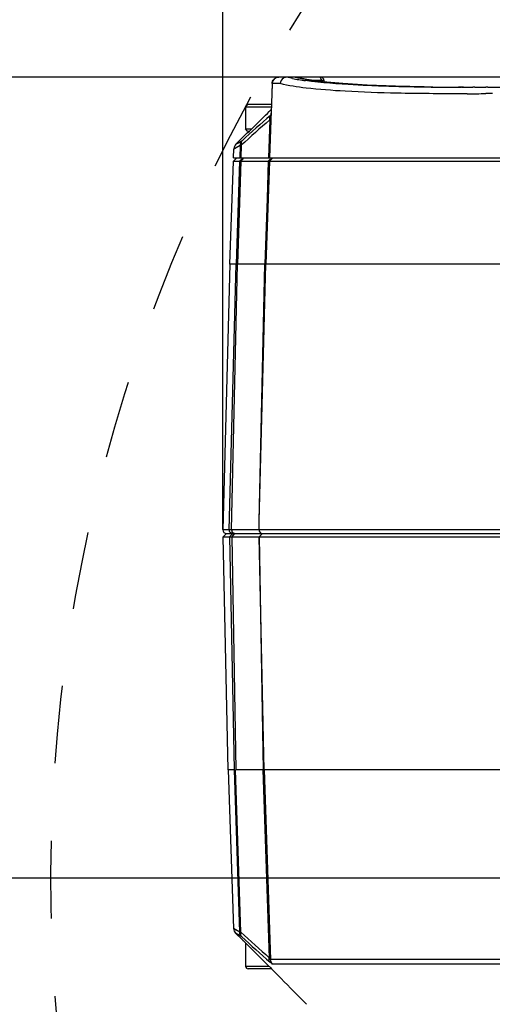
# Model space of a CAD drawing. Header units: millimetres. Extents: x 0 to 420, y 0 to 297.
# Tile 123 of 150: x 280 to 294, y 208 to 237. Entities that reach past the tile are written whole.
import ezdxf

# ---------------------------------------------------------------- set-up
doc = ezdxf.new("R2010")
doc.units = ezdxf.units.MM
doc.header["$LTSCALE"] = 23.1
doc.header["$PDMODE"] = 3
doc.header["$PDSIZE"] = 0.3125
doc.linetypes.add('DASHED', pattern=[0.2, 0.1, -0.1])
doc.layers.get('0').update_dxf_attribs({"linetype": 'CONTINUOUS'})
doc.layers.get('Defpoints').update_dxf_attribs({"linetype": 'CONTINUOUS'})
doc.layers.add('DIM_PILOTEES', color=7, linetype='CONTINUOUS')
doc.layers.add('FASEN', color=7, linetype='CONTINUOUS')
doc.styles.get("Standard").update_dxf_attribs({"font": 'txt', "width": 0.7})
doc.styles.add('TEXTSTYLE_4', font='txt')
doc.dimstyles.new('DIMSTYLE_2', dxfattribs={"dimtxt": 2.5, "dimasz": 3.5, "dimexe": 2, "dimexo": 0, "dimtad": 1, "dimdec": 0, "dimlfac": 5, "dimdsep": 46, "dimtxsty": 'Standard', "dimblk": '_FILLED', "dimblk1": '_FILLED', "dimblk2": '_FILLED', "dimcen": 0, "dimazin": 2, "dimtp": 0.8, "dimtm": 0.8, "dimtfac": 1, "dimtdec": 0, "dimtofl": 0, "dimtmove": 0, "dimatfit": 3, "dimldrblk": '_FILLED', "dimfxl": 0, "dimtolj": 1, "dimarcsym": 0})
doc.dimstyles.new('DIMSTYLE_8', dxfattribs={"dimtxt": 2.5, "dimasz": 3.5, "dimexe": 2, "dimexo": 0, "dimgap": 2.5, "dimtad": 1, "dimdec": 0, "dimlfac": 5, "dimdsep": 46, "dimtxsty": 'Standard', "dimblk": '_FILLED', "dimblk1": '_FILLED', "dimblk2": '_FILLED', "dimcen": 0, "dimazin": 2, "dimtp": 0.5, "dimtm": 0.5, "dimtfac": 1, "dimtdec": 0, "dimtofl": 0, "dimtmove": 0, "dimatfit": 3, "dimldrblk": '_FILLED', "dimfxl": 0, "dimtolj": 1, "dimarcsym": 0})

# ---------------------------------------------------------------- blocks, each defined once
blk = doc.blocks.new('_FILLED')
at = {"color": 0, "linetype": 'ByBlock'}
blk.add_solid([(0, 0), (-1, 0.1429), (-1, -0.1429)], dxfattribs=at)
blk = doc.blocks.new('*D12')
at = {"layer": 'DIM_PILOTEES', "color": 2, "linetype": 'Continuous'}
for p, q in [((307.099, 235.153), (248.811, 235.153)), ((250.811, 235.153), (250.811, 180.693)), ((250.811, 126.233), (250.811, 180.693)), ((309.388, 126.233), (248.811, 126.233))]:
    blk.add_line(p, q, dxfattribs=at)
at = {"layer": 'DIM_PILOTEES', "color": 2, "linetype": 'Continuous', "xscale": 3.5, "yscale": 3.5, "zscale": 3.5}
for p, rotation in [((250.811, 235.153), 90), ((250.811, 126.233), 270)]:
    blk.add_blockref('_FILLED', p, dxfattribs=dict(at, rotation=rotation))
at = {"layer": 'DIM_PILOTEES', "color": 2, "linetype": 'Continuous', "insert": (247.686, 180.693), "char_height": 2.5, "width": 8.30357, "attachment_point": 2, "rotation": 90, "line_spacing_factor": 0.9}
blk.add_mtext('{\\ftxt;\\W0.0001;\\H0.0001;\\~}{\\ftxt;\\W2.2142857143;\\H2.5; }{\\ftxt;\\W0.0001;\\H0.0001;\\~}', dxfattribs=at)
blk = doc.blocks.new('*D13')
at = {"layer": 'DIM_PILOTEES', "color": 2, "linetype": 'Continuous'}
for p, q in [((286.263, 221.712), (286.263, 262.496)), ((372.406, 221.712), (372.406, 262.496)), ((286.263, 260.496), (329.335, 260.496)), ((372.406, 260.496), (329.335, 260.496))]:
    blk.add_line(p, q, dxfattribs=at)
at = {"layer": 'DIM_PILOTEES', "color": 2, "linetype": 'Continuous', "xscale": 3.5, "yscale": 3.5, "zscale": 3.5, "rotation": 180}
blk.add_blockref('_FILLED', (286.263, 260.496), dxfattribs=at)
at = {"layer": 'DIM_PILOTEES', "color": 2, "linetype": 'Continuous', "xscale": 3.5, "yscale": 3.5, "zscale": 3.5}
blk.add_blockref('_FILLED', (372.406, 260.496), dxfattribs=at)
at = {"layer": 'DIM_PILOTEES', "color": 2, "linetype": 'Continuous', "insert": (329.335, 263.621), "char_height": 2.5, "width": 12.76786, "attachment_point": 2, "line_spacing_factor": 0.9, "style": 'TEXTSTYLE_4'}
blk.add_mtext('{\\ftxt;\\W0.0001;\\H0.0001;\\~}{\\ftxt;\\W1.3333333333;\\H2.5; }{\\ftxt;\\W0.0001;\\H0.0001;\\~}{\\ftxt;\\W0.0001;\\H0.0001;\\~}{\\ftxt;\\W2.0714285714;\\H2.5; }{\\ftxt;\\W0.0001;\\H0.0001;\\~}', dxfattribs=at)
blk = doc.blocks.new('*D15')
at = {"layer": 'Defpoints', "color": 0, "linetype": 'Continuous'}
for p in [(285.661, 263.402), (329.335, 211.353), (273.695, 179.23), (384.974, 179.23)]:
    blk.add_point(p, dxfattribs=at)
at = {"layer": 'DIM_PILOTEES', "color": 0, "linetype": 'Continuous', "lineweight": -2}
for p, q in [((273.695, 179.23), (268.761, 176.381)), ((384.974, 179.23), (389.908, 176.381))]:
    blk.add_line(p, q, dxfattribs=at)
blk.add_arc((329.335, 211.353), 67.945, 332.95177, 207.04823, dxfattribs=at)
at = {"layer": 'DIM_PILOTEES', "color": 0, "linetype": 'Continuous', "lineweight": -2, "xscale": 3.5, "yscale": 3.5, "zscale": 3.5}
for p, rotation in [((270.493, 177.381), 298.5241126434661), ((388.176, 177.381), 241.4758873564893)]:
    blk.add_blockref('_FILLED', p, dxfattribs=dict(at, rotation=rotation))
at = {"layer": 'DIM_PILOTEES', "color": 0, "linetype": 'Continuous', "insert": (334.336, 284.962), "char_height": 2.5, "width": 26.96429, "attachment_point": 2, "rotation": 356.1129, "line_spacing_factor": 0.9}
blk.add_mtext('\\A1;{\\ftxt;\\W0.0001;\\H0.0001;\\~}{\\ftxt;\\W2.8095238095;\\H2.5; }{\\ftxt;\\W0.0001;\\H0.0001;\\~}{\\ftxt;\\W0.0001;\\H0.0001;\\~}{\\ftxt;\\W2.3571428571;\\H2.5; }{\\ftxt;\\W0.0001;\\H0.0001;\\~}{\\ftxt;\\W0.0001;\\H0.0001;\\~}{\\ftxt;\\W0.6666666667;\\H2.5; }{\\ftxt;\\W0.0001;\\H0.0001;\\~}{\\ftxt;\\W0.0001;\\H0.0001;\\~}{\\ftxt;\\W1.3571428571;\\H2.5; }{\\ftxt;\\W0.0001;\\H0.0001;\\~}', dxfattribs=at)
blk = doc.blocks.new('*D16')
at = {"layer": 'DIM_PILOTEES', "color": 2, "linetype": 'Continuous'}
for p, q in [((324.085, 211.353), (253.811, 211.353)), ((255.811, 211.353), (255.811, 168.793)), ((255.811, 126.233), (255.811, 168.793)), ((309.388, 126.233), (253.811, 126.233))]:
    blk.add_line(p, q, dxfattribs=at)
at = {"layer": 'DIM_PILOTEES', "color": 2, "linetype": 'Continuous', "xscale": 3.5, "yscale": 3.5, "zscale": 3.5}
for p, rotation in [((255.811, 211.353), 90), ((255.811, 126.233), 270)]:
    blk.add_blockref('_FILLED', p, dxfattribs=dict(at, rotation=rotation))
at = {"layer": 'DIM_PILOTEES', "color": 2, "linetype": 'Continuous', "insert": (252.686, 168.793), "char_height": 2.5, "width": 8.83929, "attachment_point": 2, "rotation": 90, "line_spacing_factor": 0.9}
blk.add_mtext('{\\ftxt;\\W0.0001;\\H0.0001;\\~}{\\ftxt;\\W2.3571428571;\\H2.5; }{\\ftxt;\\W0.0001;\\H0.0001;\\~}', dxfattribs=at)

msp = doc.modelspace()

# ---------------------------------------------------------------- linework, layer by layer
at = {"color": 7, "linetype": 'Continuous'}
for p, q in [((288.4143, 235.1533), (287.9218, 235.1533)), ((288.439, 235.1501), (288.4143, 235.1533)), ((289.1696, 235.1533), (288.439, 235.1533)), ((289.2696, 235.0559), (288.9574, 235.0559)), ((289.1975, 235.0223), (289.1968, 235.0559)), ((289.2707, 235.0139), (289.2696, 235.0559)), ((287.7219, 234.9595), (287.6952, 234.0978)), ((287.7228, 234.9603), (287.6957, 234.0952)), ((287.7228, 234.9603), (287.7219, 234.9595)), ((287.964, 234.9603), (287.7228, 234.9603)), ((292.3744, 234.858), (292.2499, 234.8595)), ((292.5098, 234.8567), (292.3744, 234.858)), ((293.3077, 234.8533), (293.2683, 234.8533)), ((293.365, 234.8533), (293.3069, 234.8533)), ((293.4243, 234.8534), (293.365, 234.8533)), ((293.3666, 234.8534), (293.4539, 234.8535)), ((293.3761, 234.8533), (293.3666, 234.8534)), ((293.3761, 234.8533), (293.3666, 234.8534)), ((293.4539, 234.8535), (293.518, 234.8535)), ((293.4539, 234.8535), (293.5177, 234.8535)), ((293.7542, 234.8543), (293.6976, 234.854)), ((293.7565, 234.8545), (293.6984, 234.854)), ((294.141, 234.8566), (294.0804, 234.8561)), ((294.1463, 234.8572), (294.0859, 234.8567)), ((293.4242, 234.6607), (293.3529, 234.6605)), ((293.5258, 234.661), (293.4242, 234.6607)), ((294.155, 234.6651), (294.0833, 234.6644)), ((294.2788, 234.6662), (294.155, 234.6651)), ((286.9345, 234.2733), (286.9345, 233.6133)), ((287.6957, 234.0952), (287.6894, 233.9158)), ((287.695, 234.091), (287.6958, 234.0953)), ((287.6953, 234.0954), (287.6951, 234.0897)), ((287.653, 233.8826), (287.6147, 232.7533)), ((287.6881, 233.8773), (287.65, 232.7533)), ((287.6894, 233.9158), (287.6881, 233.8773)), ((286.9945, 233.5533), (286.9345, 233.6133)), ((286.9345, 233.6133), (287.1145, 233.6133)), ((286.9942, 233.4952), (287.0506, 233.5506)), ((286.9946, 233.5533), (287.0534, 233.5533)), ((287.0506, 233.5506), (287.1796, 233.6774)), ((287.1796, 233.6774), (287.2516, 233.7483)), ((286.6482, 233.1592), (286.9865, 233.4952)), ((286.6482, 233.1592), (286.8314, 233.2662)), ((286.7418, 233.2138), (286.7822, 233.2376)), ((286.7822, 233.2376), (286.8314, 233.2662)), ((286.9942, 233.4952), (286.9865, 233.4952)), ((286.5798, 232.7533), (286.5892, 233.0243)), ((286.5892, 233.0243), (286.7742, 233.1313)), ((286.5892, 233.0243), (286.5912, 233.0254)), ((286.6273, 233.0463), (286.6517, 233.0604)), ((286.6837, 233.0789), (286.7243, 233.1026)), ((286.6859, 233.1812), (286.7101, 233.1953)), ((286.7243, 233.1026), (286.7742, 233.1313)), ((286.7742, 233.1313), (286.7616, 232.7533)), ((286.8084, 233.1313), (286.7957, 232.7533)), ((286.4694, 229.5933), (286.5763, 232.6542)), ((286.679, 232.7533), (286.5763, 232.6542)), ((286.5763, 232.6542), (286.7583, 232.6542)), ((286.5798, 232.7533), (372.0893, 232.7533)), ((286.7583, 232.6542), (286.6562, 229.5933)), ((286.7924, 232.6542), (286.6903, 229.5933)), ((286.8599, 232.7533), (286.7583, 232.6542)), ((286.8765, 232.7533), (286.7924, 232.6542)), ((286.7924, 232.6542), (287.6113, 232.6542)), ((287.6466, 232.6542), (287.5428, 229.5933)), ((287.6113, 232.6542), (287.5739, 231.5491)), ((287.6764, 232.7309), (287.6113, 232.6542)), ((287.7488, 232.7533), (287.6466, 232.6542)), ((287.6466, 232.6542), (305.1029, 232.6542)), ((287.5739, 231.5491), (287.5075, 229.5933)), ((286.4694, 229.5933), (286.2626, 221.6959)), ((286.4515, 221.6959), (286.6562, 229.5933)), ((286.6562, 229.5933), (286.4694, 229.5933)), ((286.5209, 221.6959), (286.6903, 229.5933)), ((287.5075, 229.5933), (286.6903, 229.5933)), ((287.3437, 221.9556), (287.5075, 229.5933)), ((287.3437, 221.9556), (287.5428, 229.5933)), ((305.018, 229.5933), (287.5428, 229.5933)), ((287.3371, 221.6959), (287.3437, 221.9556)), ((314.3341, 221.6959), (286.2626, 221.6959)), ((286.3676, 221.5933), (286.2676, 221.4912)), ((286.3626, 221.5933), (320.7015, 221.5933)), ((286.5562, 221.5933), (286.4572, 221.4912)), ((286.6038, 221.5933), (286.5219, 221.4912)), ((286.4126, 214.5684), (286.2676, 221.4912)), ((286.2676, 221.4912), (287.3388, 221.4912)), ((286.4572, 221.4912), (286.6005, 214.5806)), ((286.5219, 221.4912), (286.6407, 214.5684)), ((287.3388, 221.4912), (287.4578, 214.5544)), ((287.4872, 214.5544), (287.3425, 221.4912)), ((287.3425, 221.4912), (304.8963, 221.4912)), ((286.4126, 214.5684), (286.5774, 209.8503)), ((286.6019, 214.5684), (286.4126, 214.5684)), ((286.763, 209.7422), (286.6019, 214.5684)), ((287.4525, 214.5684), (286.636, 214.5684)), ((286.7971, 209.7422), (286.636, 214.5684)), ((287.4525, 214.5684), (287.6417, 208.9857)), ((287.4872, 214.5571), (287.4872, 214.5544)), ((304.973, 214.5684), (287.4877, 214.5684)), ((287.4877, 214.5684), (287.6788, 208.931)), ((286.763, 209.7422), (286.5774, 209.8503)), ((286.5802, 209.8488), (286.5774, 209.8502)), ((286.5922, 209.8417), (286.5802, 209.8488)), ((286.8399, 209.5118), (286.6359, 209.7158)), ((286.8197, 209.6077), (286.6359, 209.7158)), ((286.7567, 209.6446), (286.708, 209.6734)), ((286.8197, 209.6077), (286.7567, 209.6446)), ((286.8399, 209.5118), (286.8455, 209.5118)), ((286.8455, 209.5118), (286.9425, 209.4162)), ((286.9435, 209.4152), (286.9345, 209.4062)), ((286.9345, 209.4062), (286.9345, 208.7332)), ((286.9526, 209.4062), (286.9345, 209.4062)), ((286.9425, 209.4162), (286.9818, 209.3775)), ((305.1292, 208.931), (287.6788, 208.931)), ((286.9345, 208.7332), (287.6295, 208.7332)), ((287.7092, 208.6532), (287.0145, 208.6532)), ((287.6723, 208.6903), (287.7095, 208.6529)), ((305.163, 208.7965), (287.737, 208.7965)), ((288.4812, 207.8705), (288.3405, 208.0143)), ((288.4644, 207.8876), (288.4713, 207.8806)), ((288.7517, 207.6), (288.4809, 207.8708))]:
    msp.add_line(p, q, dxfattribs=at)
for points in [[(292.2529, 234.8629), (291.3957, 234.8822), (290.5518, 234.9157), (289.8294, 234.9612), (289.23, 235.0177), (288.755, 235.0843), (288.439, 235.1501)], [(287.6951, 234.0897), (287.6935, 234.0728), (287.6927, 234.0647), (287.6917, 234.0573), (287.6907, 234.0507), (287.6897, 234.0448), (287.6887, 234.0398), (287.6876, 234.0354), (287.6866, 234.0318), (287.6856, 234.0291), (287.6849, 234.0271), (287.6843, 234.0259), (287.6839, 234.0252), (287.6839, 234.025)], [(286.6005, 214.5806), (286.6006, 214.5731), (286.6008, 214.5678), (286.6011, 214.5645), (286.6014, 214.5633)], [(287.4525, 214.5684), (287.4539, 214.5667), (287.4551, 214.5648), (287.456, 214.5623), (287.4566, 214.5597), (287.4573, 214.557), (287.4578, 214.5544)], [(287.4877, 214.5684), (287.4875, 214.5667), (287.4874, 214.5648), (287.4873, 214.5623), (287.4872, 214.5571)], [(286.763, 209.7422), (286.699, 209.779), (286.6502, 209.8079), (286.5922, 209.8417)], [(286.6505, 209.7072), (286.6385, 209.7143), (286.6359, 209.7158)]]:
    msp.add_lwpolyline(points, dxfattribs=at)
at = {"color": 7, "linetype": 'DASHED'}
msp.add_arc((329.3345, 211.3533), 48.1984, 330, 210, dxfattribs=at)
at = {"color": 7, "linetype": 'Continuous'}
for centre, radius, start, end in [((287.9217, 234.9534), 0.1999, 89.98322, 178.24306), ((289.3942, 240.3637), 5.355, 258.55851, 260.59775), ((289.7705, 242.6128), 7.6354, 260.56895, 262.09625), ((289.1696, 235.0533), 0.1, 1.5, 90), ((293.297, 325.8296), 90.9763, 269.504252, 269.981466), ((293.2994, 341.3412), 106.4879, 270.067231, 270.214244), ((293.2619, 350.5914), 115.7382, 270.243717, 270.405198), ((293.1095, 369.0795), 134.2269, 270.440314, 270.7815), ((293.0822, 352.9769), 118.3167, 270.214835, 270.484827), ((204.7505, 317.3821), 117.4778, 314.609353, 314.913843), ((319.4293, 197.3077), 48.4506, 130.98423, 132.32101), ((319.352, 197.5425), 48.3091, 130.97392, 132.31271), ((287.847, 233.9365), 0.2014, 188.0123, 195.5093), ((288.842, 233.022), 1.5332, 138.978, 139.57151), ((287.1275, 233.3533), 0.2, 121.79356, 134.8), ((286.7891, 233.0173), 0.2, 134.8, 178), ((286.3626, 221.6933), 0.1, 178.5, 270), ((286.6421, 221.6935), 0.1212, 178.84694, 191.38457), ((286.7773, 209.8572), 0.2, 182, 225), ((319.633, 245.5552), 48.5877, 227.48319, 228.82026), ((319.5512, 245.317), 48.4407, 227.49126, 228.83266), ((286.9813, 209.6532), 0.2, 225, 236.63094), ((203.7864, 125.0901), 118.4307, 44.902261, 45.373554), ((287.0145, 208.7332), 0.08, 180, 270), ((205.8826, 127.1788), 115.4715, 44.342815, 44.876182)]:
    msp.add_arc(centre, radius, start, end, dxfattribs=at)
for points, knots in [([(287.7228, 234.9603), (287.7245, 235.0102), (287.7684, 235.1124), (287.872, 235.1533), (287.9218, 235.1533)], [0, 0, 0, 0, 0.5007201, 1, 1, 1, 1]), ([(288.4157, 235.1533), (288.6077, 235.1039), (289.082, 235.0272), (290.3602, 234.9058), (291.4469, 234.8755), (292.2517, 234.8629)], [0, 0, 0, 0, 0.154432, 0.3731192, 1, 1, 1, 1]), ([(292.2499, 234.8595), (291.5565, 234.8679), (290.3785, 234.8984), (289.2011, 234.9829), (288.7206, 235.0499)], [0, 0, 0, 0, 0.5883096, 1, 1, 1, 1]), ([(289.1357, 235.15), (289.1323, 235.1511), (289.1254, 235.1527), (289.1184, 235.1533), (289.1149, 235.1533)], [0, 0, 0, 0, 0.5036834, 1, 1, 1, 1]), ([(293.3529, 234.6605), (292.7165, 234.6592), (291.5651, 234.6668), (290.0247, 234.7174), (288.8633, 234.8051), (288.217, 234.8957), (287.964, 234.9603)], [0, 0, 0, 0, 0.3532542, 0.6390758, 0.8550745, 1, 1, 1, 1]), ([(292.2517, 234.8629), (292.2675, 234.8627), (292.3547, 234.8616), (292.4418, 234.8611), (292.5131, 234.8607)], [0, 0, 0, 0, 0.1816186, 1, 1, 1, 1]), ([(287.696, 234.0954), (287.6957, 234.0957), (287.6953, 234.0966), (287.6952, 234.0975), (287.6953, 234.098)], [0, 0, 0, 0, 0.3991845, 1, 1, 1, 1]), ([(287.653, 233.8826), (287.6779, 233.9258), (287.6896, 233.9962), (287.6944, 234.0639), (287.695, 234.0824)], [0, 0, 0, 0, 0.7301431, 1, 1, 1, 1]), ([(287.6749, 234.0163), (287.6766, 234.0177), (287.6798, 234.0205), (287.6827, 234.0236), (287.684, 234.0252)], [0, 0, 0, 0, 0.5143441, 1, 1, 1, 1]), ([(286.8314, 233.2662), (286.8086, 233.2417), (286.796, 233.1896), (286.8048, 233.144), (286.8084, 233.1313)], [0, 0, 0, 0, 0.7177365, 1, 1, 1, 1]), ([(286.7742, 233.1313), (286.7755, 233.1314), (286.7884, 233.1319), (286.8013, 233.1313), (286.813, 233.131)], [0, 0, 0, 0, 0.0955122, 1, 1, 1, 1]), ([(286.7583, 232.6542), (286.7623, 232.6543), (286.7737, 232.6543), (286.785, 232.6542), (286.7924, 232.6542)], [0, 0, 0, 0, 0.3509455, 1, 1, 1, 1]), ([(287.6113, 232.6542), (287.6158, 232.6542), (287.6276, 232.6542), (287.6393, 232.6545), (287.6466, 232.6542)], [0, 0, 0, 0, 0.3828126, 1, 1, 1, 1]), ([(286.6903, 229.5933), (286.6827, 229.5935), (286.681, 229.5974), (286.6642, 229.5929), (286.6651, 229.5928)], [0, 0, 0, 0, 0.8934341, 1, 1, 1, 1]), ([(287.5428, 229.5933), (287.5418, 229.5931), (287.5284, 229.5916), (287.5148, 229.5933), (287.5023, 229.5939)], [0, 0, 0, 0, 0.0739709, 1, 1, 1, 1]), ([(286.4543, 221.6696), (286.4533, 221.6739), (286.4517, 221.6826), (286.4514, 221.6915), (286.4515, 221.6959)], [0, 0, 0, 0, 0.5017231, 1, 1, 1, 1]), ([(286.4638, 221.6448), (286.4617, 221.6487), (286.458, 221.6568), (286.4554, 221.6652), (286.4543, 221.6696)], [0, 0, 0, 0, 0.4996779, 1, 1, 1, 1]), ([(287.3381, 221.6959), (287.3375, 221.67), (287.3556, 221.6155), (287.4091, 221.5933), (287.4341, 221.5933)], [0, 0, 0, 0, 0.508954, 1, 1, 1, 1]), ([(286.6016, 214.5583), (286.6044, 214.5401), (286.6208, 214.4665), (286.6345, 214.5495), (286.6401, 214.5721)], [0, 0, 0, 0, 0.441673, 1, 1, 1, 1]), ([(287.4578, 214.5544), (287.4621, 214.5333), (287.4807, 214.4524), (287.487, 214.5337), (287.4872, 214.5544)], [0, 0, 0, 0, 0.5095467, 1, 1, 1, 1]), ([(286.7971, 209.7422), (286.793, 209.7421), (286.7816, 209.742), (286.7702, 209.7417), (286.763, 209.7422)], [0, 0, 0, 0, 0.3597278, 1, 1, 1, 1]), ([(286.8197, 209.6077), (286.797, 209.6323), (286.7846, 209.6842), (286.7935, 209.7295), (286.7971, 209.7422)], [0, 0, 0, 0, 0.7176857, 1, 1, 1, 1]), ([(287.6646, 208.8513), (287.6424, 208.8762), (287.6301, 208.9277), (287.6383, 208.9731), (287.6417, 208.9857)], [0, 0, 0, 0, 0.7191905, 1, 1, 1, 1]), ([(287.6788, 208.931), (287.6716, 208.9303), (287.6619, 208.9595), (287.6492, 208.9729), (287.6417, 208.9857)], [0, 0, 0, 0, 0.3306778, 1, 1, 1, 1]), ([(287.737, 208.7965), (287.7275, 208.7965), (287.7037, 208.8215), (287.6802, 208.8376), (287.6646, 208.8513)], [0, 0, 0, 0, 0.314428, 1, 1, 1, 1])]:
    msp.add_open_spline(points, degree=3, knots=knots, dxfattribs=at)
for points in [[(288.0662, 235.1282), (288.0089, 235.0965), (287.9664, 235.0258), (287.964, 234.9603)], [(288.1632, 235.1533), (288.1298, 235.1535), (288.0954, 235.1444), (288.0662, 235.1282)], [(288.3319, 235.1151), (288.2757, 235.1265), (288.2197, 235.139), (288.1642, 235.1533)], [(289.1968, 235.0559), (289.196, 235.0933), (289.1713, 235.1385), (289.1357, 235.15)], [(292.5131, 234.8607), (292.7931, 234.8592), (293.0731, 234.858), (293.3531, 234.857)], [(287.6478, 233.9573), (287.6452, 233.9412), (287.6453, 233.9245), (287.6476, 233.9084)], [(287.6749, 234.0163), (287.6605, 234.0002), (287.6513, 233.9786), (287.6478, 233.9573)], [(286.8314, 233.2662), (286.797, 233.2316), (286.7753, 233.1801), (286.7742, 233.1313)], [(286.5504, 221.5933), (286.5168, 221.5933), (286.4799, 221.6154), (286.4638, 221.6448)], [(286.6028, 221.5933), (286.566, 221.5933), (286.5305, 221.6335), (286.5232, 221.6696)], [(287.3388, 221.4912), (287.3717, 221.5258), (287.4062, 221.5587), (287.439, 221.5933)], [(286.8197, 209.6077), (286.7855, 209.6423), (286.7641, 209.6935), (286.763, 209.7422)], [(287.737, 208.7965), (287.7026, 208.8312), (287.6805, 208.8822), (287.6788, 208.931)]]:
    msp.add_open_spline(points, degree=3, dxfattribs=at)
at = {"layer": 'FASEN', "color": 7, "linetype": 'Continuous'}
for p, q in [((287.0146, 234.3533), (286.9345, 234.2733)), ((286.9345, 234.2733), (287.7006, 234.2733)), ((287.0147, 234.3533), (287.7031, 234.3533))]:
    msp.add_line(p, q, dxfattribs=at)

# ---------------------------------------------------------------- dimensions: what is measured, and where the dimension line sits
at = {"layer": 'DIM_PILOTEES', "color": 2, "linetype": 'Continuous'}
dim = msp.add_angular_dim_3p(base=(285.6605, 263.402), center=(329.3345, 211.3533), p1=(384.9739, 179.2299), p2=(273.6952, 179.2299), text='{\\ftxt;\\W0.0001;\\H0.0001;\\~}{\\ftxt;\\W2.8095238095;\\H2.5; }{\\ftxt;\\W0.0001;\\H0.0001;\\~}{\\ftxt;\\W0.0001;\\H0.0001;\\~}{\\ftxt;\\W2.3571428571;\\H2.5; }{\\ftxt;\\W0.0001;\\H0.0001;\\~}{\\ftxt;\\W0.0001;\\H0.0001;\\~}{\\ftxt;\\W0.6666666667;\\H2.5; }{\\ftxt;\\W0.0001;\\H0.0001;\\~}{\\ftxt;\\W0.0001;\\H0.0001;\\~}{\\ftxt;\\W1.3571428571;\\H2.5; }{\\ftxt;\\W0.0001;\\H0.0001;\\~}', dimstyle='DIMSTYLE_8', dxfattribs=at)
dim.commit()
dim.dimension.update_dxf_attribs({"geometry": '*D15', "text_midpoint": (333.9405, 279.1417), "dimtype": 165})
dim = msp.add_linear_dim(base=(372.4061, 260.4955), p1=(286.263, 221.7115), p2=(372.4061, 221.7115), text='{\\ftxt;\\W0.0001;\\H0.0001;\\~}{\\ftxt;\\W1.3333333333;\\H2.5; }{\\ftxt;\\W0.0001;\\H0.0001;\\~}{\\ftxt;\\W0.0001;\\H0.0001;\\~}{\\ftxt;\\W2.0714285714;\\H2.5; }{\\ftxt;\\W0.0001;\\H0.0001;\\~}', dimstyle='DIMSTYLE_2', dxfattribs=at)
dim.commit()
dim.dimension.update_dxf_attribs({"geometry": '*D13', "text_midpoint": (328.4119, 260.4955), "dimtype": 160})
for base, p2, text, picture, middle in [((250.8115, 235.1533), (307.0994, 235.1533), '{\\ftxt;\\W0.0001;\\H0.0001;\\~}{\\ftxt;\\W2.2142857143;\\H2.5; }{\\ftxt;\\W0.0001;\\H0.0001;\\~}', '*D12', (250.8115, 180.3362)), ((255.8115, 211.3533), (324.0845, 211.3533), '{\\ftxt;\\W0.0001;\\H0.0001;\\~}{\\ftxt;\\W2.3571428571;\\H2.5; }{\\ftxt;\\W0.0001;\\H0.0001;\\~}', '*D16', (255.8115, 168.4362))]:
    dim = msp.add_linear_dim(base=base, p1=(309.3884, 126.2333), p2=p2, angle=90, text=text, dimstyle='DIMSTYLE_2', dxfattribs=at)
    dim.commit()
    dim.dimension.update_dxf_attribs({"geometry": picture, "text_midpoint": middle, "dimtype": 160})

doc.saveas('drawing.dxf')
